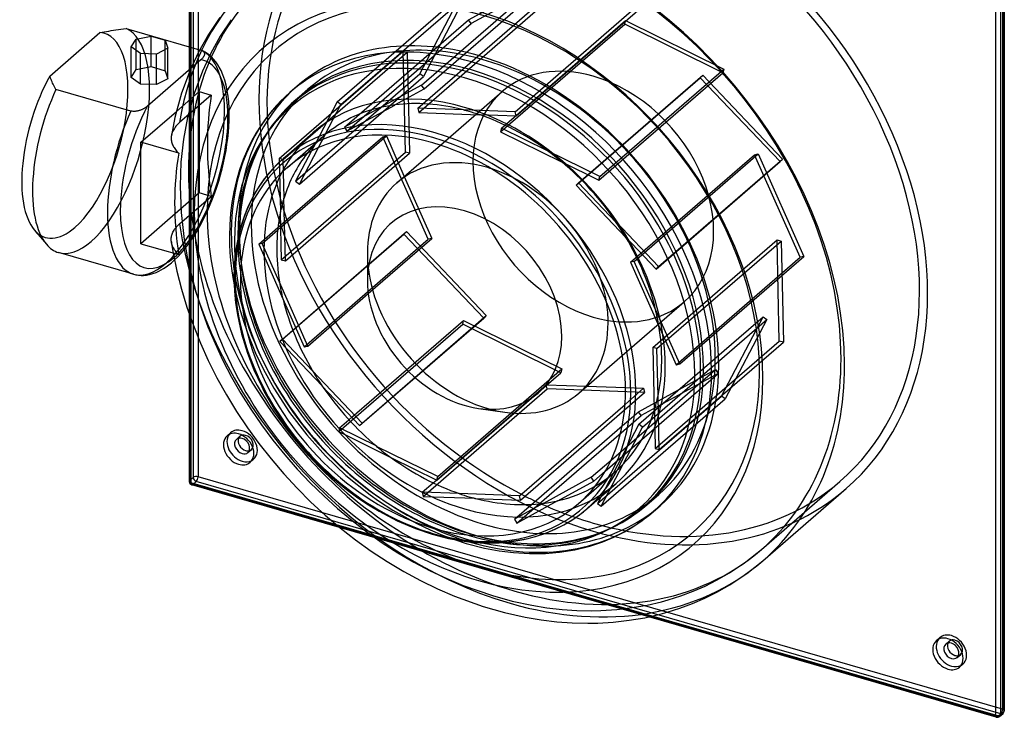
# Model space of a CAD drawing. Header units: millimetres. Extents: x -212 to 208, y -194 to 253.
# Tile 1 of 2: x -212 to 208, y -194 to 104. Entities that reach past the tile are written whole.
import ezdxf

# ---------------------------------------------------------------- set-up
doc = ezdxf.new("R2010")
doc.units = ezdxf.units.MM
doc.layers.add('HIDDEN', color=7, linetype='Continuous')
doc.layers.add('THICK', color=7, linetype='Continuous')

msp = doc.modelspace()

# ---------------------------------------------------------------- linework, layer by layer
at = {"layer": 'HIDDEN'}
for p, q in [((-136.16, 252.49), (-136.16, -91.32)), ((-139.71, 250.92), (-139.71, -92.89)), ((-138.21, 252.22), (-138.21, -91.6)), ((207.66, 153.24), (207.66, -190.57)), ((-40.65, 75.98), (12.35, 121.88)), ((-39.54, 74.33), (13.46, 120.23)), ((-20.56, 103.91), (12.35, 121.88)), ((13.46, 120.23), (-19.45, 102.26)), ((-76.65, 68.84), (-23.65, 114.74)), ((-41.38, 80.83), (-23.65, 114.74)), ((-75.08, 67.67), (-22.08, 113.57)), ((-42.23, 66.08), (10.82, 112.02)), ((-41.81, 64.28), (11.24, 110.22)), ((-22.08, 113.57), (-39.81, 79.66)), ((-0.61, 64.6), (52.39, 110.5)), ((-0.19, 62.8), (52.81, 108.7)), ((-121.93, 103.92), (-126.64, 96.9)), ((-73.61, 57.97), (-20.56, 103.91)), ((-72.5, 56.32), (-19.45, 102.26)), ((-19.45, 102.26), (-20.56, 103.91)), ((-6.86, 56.03), (46.19, 101.97)), ((-6.51, 57.63), (46.54, 103.57)), ((46.19, 101.97), (46.54, 103.57)), ((88.19, 81.25), (46.19, 101.97)), ((46.54, 103.57), (88.54, 82.85)), ((-156.15, 83.88), (-156.15, 96.87)), ((-126.64, 96.9), (-130.86, 89.4)), ((-162.62, 82.61), (-162.62, 95.6)), ((-150.14, 82.14), (-150.14, 95.13)), ((-139.91, 92.35), (-139.91, -21.83)), ((-139.16, 92.13), (-139.16, -23.95)), ((-135.46, 91.07), (-134.82, 90.88)), ((-134.82, 90.88), (-134.76, 90.86)), ((-134.76, 90.86), (-134.7, 90.84)), ((-134.7, 90.84), (-134.63, 90.82)), ((-134.63, 90.82), (-134.57, 90.8)), ((-134.57, 90.8), (-134.51, 90.77)), ((-134.51, 90.77), (-134.45, 90.75)), ((-134.45, 90.75), (-134.23, 90.64)), ((-134.07, 90.58), (-134.45, 90.75)), ((-130.86, 89.4), (-134.31, 81.97)), ((-134.23, 90.64), (-134.03, 90.52)), ((-133.15, 90.1), (-134.07, 90.58)), ((-134.03, 90.52), (-133.87, 90.39)), ((-133.87, 90.39), (-133.73, 90.26)), ((-133.73, 90.26), (-133.62, 90.11)), ((-133.59, 88.44), (-133.66, 88.29)), ((-133.62, 90.11), (-133.53, 89.96)), ((-133.53, 88.58), (-133.59, 88.44)), ((-133.53, 89.96), (-133.46, 89.81)), ((-133.47, 88.73), (-133.53, 88.58)), ((-133.43, 88.89), (-133.47, 88.73)), ((-133.46, 89.81), (-133.41, 89.66)), ((-133.39, 89.05), (-133.43, 88.89)), ((-133.41, 89.66), (-133.38, 89.51)), ((-133.38, 89.2), (-133.39, 89.05)), ((-133.38, 89.51), (-133.37, 89.36)), ((-133.37, 89.36), (-133.38, 89.2)), ((-132.24, 89.53), (-133.15, 90.1)), ((-131.65, 89.1), (-132.24, 89.53)), ((-131.06, 88.63), (-131.65, 89.1)), ((-130.42, 88.06), (-131.06, 88.63)), ((-101.48, 44.6), (-48.48, 90.5)), ((-99.75, 44.14), (-46.75, 90.03)), ((-47.52, 47.36), (-48.48, 90.5)), ((-48.48, 90.5), (-46.75, 90.03)), ((-46.75, 90.03), (-45.94, 53.62)), ((-135, 86.73), (-139.29, 83.01)), ((-134.86, 86.86), (-135, 86.73)), ((-134.71, 86.99), (-134.86, 86.86)), ((-134.57, 87.13), (-134.71, 86.99)), ((-134.43, 87.27), (-134.57, 87.13)), ((-134.3, 87.41), (-134.43, 87.27)), ((-134.17, 87.56), (-134.3, 87.41)), ((-134.05, 87.7), (-134.17, 87.56)), ((-133.94, 87.85), (-134.05, 87.7)), ((-133.84, 88), (-133.94, 87.85)), ((-133.75, 88.15), (-133.84, 88)), ((-133.66, 88.29), (-133.75, 88.15)), ((-129.49, 87.1), (-130.42, 88.06)), ((-128.59, 85.99), (-129.49, 87.1)), ((-127.63, 84.6), (-128.59, 85.99)), ((-126.7, 82.97), (-127.63, 84.6)), ((-164.66, 79.29), (-162.62, 82.61)), ((-162.62, 82.61), (-156.15, 83.88)), ((-156.15, 83.88), (-150.14, 82.14)), ((-150.14, 82.14), (-149.11, 78.71)), ((-134.31, 81.97), (-137.87, 72.36)), ((-126.33, 82.22), (-126.7, 82.97)), ((-125.52, 80.31), (-126.33, 82.22)), ((-124.77, 78.13), (-125.52, 80.31)), ((-94.43, 34.89), (-41.38, 80.83)), ((-39.81, 79.66), (-41.38, 80.83)), ((26.48, 34.28), (79.53, 80.22)), ((35.19, 35.35), (88.19, 81.25)), ((35.54, 36.95), (88.54, 82.85)), ((78.49, 79.14), (79.53, 80.22)), ((79.53, 80.22), (113.64, 44.4)), ((88.54, 82.85), (88.19, 81.25)), ((-124.18, 75.96), (-124.77, 78.13)), ((-123.68, 73.57), (-124.18, 75.96)), ((-69.68, 53.78), (-39.81, 79.66)), ((-40.65, 75.98), (-58.15, 66.43)), ((-39.54, 74.33), (-40.65, 75.98)), ((25.44, 33.2), (78.49, 79.14)), ((112.59, 43.33), (78.49, 79.14)), ((-145.41, 64.73), (-135.61, 73.21)), ((-130.49, 71.73), (-144.04, 60)), ((-137.87, 72.36), (-140.64, 62.17)), ((-135.61, 73.21), (-130.49, 71.73)), ((-135.61, 73.21), (-135.61, 29.91)), ((-123.32, 71.27), (-123.68, 73.57)), ((-94.26, 69.84), (-89.21, 74.21)), ((-52, 67.53), (-39.54, 74.33)), ((-32.6, 50.34), (-6.14, 73.26)), ((-123.06, 68.82), (-123.32, 71.27)), ((-122.88, 66.07), (-123.06, 68.82)), ((-96.3, 68), (-100.11, 64.11)), ((-94.26, 69.84), (-96.3, 68)), ((-76.65, 68.84), (-86.08, 50.81)), ((-81.79, 54.83), (-75.08, 67.67)), ((-75.08, 67.67), (-76.65, 68.84)), ((-72.5, 56.32), (-52.05, 67.48)), ((-52.05, 67.48), (-52, 67.53)), ((-122.82, 63.17), (-122.88, 66.07)), ((-122.86, 60.78), (-122.82, 63.17)), ((-100.11, 64.11), (-104.41, 58.85)), ((-58.2, 66.38), (-73.61, 57.97)), ((-58.15, 66.43), (-58.2, 66.38)), ((-22.76, 65.37), (-42.23, 66.08)), ((-42.23, 66.08), (-41.81, 64.28)), ((-41.81, 64.28), (-15.98, 63.33)), ((-22.71, 65.41), (-22.76, 65.37)), ((-0.61, 64.6), (-22.71, 65.41)), ((-15.98, 63.33), (-15.93, 63.37)), ((-15.93, 63.37), (-0.19, 62.8)), ((-0.19, 62.8), (-0.61, 64.6)), ((-144.88, 59.22), (-145.27, 58.81)), ((-144.47, 59.62), (-144.88, 59.22)), ((-144.04, 60), (-144.47, 59.62)), ((-140.64, 62.17), (-142.39, 52.83)), ((-122.98, 58.33), (-122.86, 60.78)), ((-147.45, 54.85), (-147.54, 54.41)), ((-147.34, 55.28), (-147.45, 54.85)), ((-147.19, 55.71), (-147.34, 55.28)), ((-147.01, 56.16), (-147.19, 55.71)), ((-146.8, 56.61), (-147.01, 56.16)), ((-146.56, 57.05), (-146.8, 56.61)), ((-146.28, 57.5), (-146.56, 57.05)), ((-145.97, 57.95), (-146.28, 57.5)), ((-145.63, 58.38), (-145.97, 57.95)), ((-145.27, 58.81), (-145.63, 58.38)), ((-123.44, 53.24), (-123.17, 55.81)), ((-123.17, 55.81), (-122.98, 58.33)), ((-105.36, 57.53), (-107.78, 53.85)), ((-104.41, 58.85), (-105.36, 57.53)), ((-84.71, 49.29), (-81.84, 54.79)), ((-81.84, 54.79), (-81.79, 54.83)), ((-73.61, 57.97), (-72.5, 56.32)), ((-6.51, 57.63), (-6.86, 56.03)), ((-6.86, 56.03), (19.24, 43.15)), ((13.16, 47.92), (-6.51, 57.63)), ((-142.39, 52.83), (-143.48, 43)), ((-124.19, 48.09), (-123.78, 50.68)), ((-123.78, 50.68), (-123.44, 53.24)), ((-107.78, 53.85), (-109.99, 49.95)), ((-100.9, 16.12), (-57.22, 53.94)), ((-100.88, 15.14), (-55.68, 54.28)), ((-97.94, 40.85), (-82.49, 54.23)), ((-86.13, 50.77), (-87.65, 47.86)), ((-86.08, 50.81), (-86.13, 50.77)), ((-57.22, 53.94), (-55.68, 54.28)), ((-37.76, 10.13), (-57.22, 53.94)), ((-55.68, 54.28), (-50.56, 42.77)), ((-124.68, 45.47), (-124.19, 48.09)), ((-110.86, 48.27), (-112.48, 44.78)), ((-109.99, 49.95), (-110.86, 48.27)), ((-100.57, 1.42), (-47.52, 47.36)), ((-45.79, 46.9), (-47.52, 47.36)), ((13.21, 47.96), (13.16, 47.92)), ((35.54, 36.95), (13.21, 47.96)), ((50.21, 0.65), (103.26, 46.6)), ((101.72, 46.26), (103.26, 46.6)), ((103.26, 46.6), (122.72, 2.78)), ((-143.48, 43), (-143.85, 32.81)), ((-125.87, 40.23), (-125.24, 42.85)), ((-125.24, 42.85), (-124.68, 45.47)), ((-112.48, 44.78), (-113.95, 41.13)), ((-99.75, 44.14), (-101.48, 44.6)), ((-101.48, 44.6), (-100.97, 21.66)), ((-99.39, 27.8), (-99.75, 44.14)), ((19.24, 43.15), (19.29, 43.2)), ((19.29, 43.2), (35.19, 35.35)), ((48.67, 0.31), (101.72, 46.26)), ((59.59, -2.57), (112.59, 43.33)), ((60.64, -1.5), (113.64, 44.4)), ((121.18, 2.44), (101.72, 46.26)), ((113.64, 44.4), (112.59, 43.33)), ((-126.56, 37.62), (-125.87, 40.23)), ((-128.13, 32.45), (-127.31, 35.02)), ((-127.31, 35.02), (-126.56, 37.62)), ((-48, 37.01), (-36.22, 10.47)), ((26.48, 34.28), (25.44, 33.2)), ((42.46, 17.5), (26.48, 34.28)), ((35.19, 35.35), (35.54, 36.95)), ((-135.61, 29.91), (-160.61, 8.26)), ((-143.85, 32.81), (-143.41, 21.56)), ((-130.49, 28.43), (-135.61, 29.91)), ((-129.95, 27.4), (-129.01, 29.91)), ((-129.01, 29.91), (-128.13, 32.45)), ((25.44, 33.2), (46.63, 10.94)), ((-144.04, 16.7), (-130.49, 28.43)), ((-130.94, 24.95), (-129.95, 27.4)), ((-143.41, 21.56), (-142.09, 10.03)), ((-133.09, 20.18), (-131.98, 22.55)), ((-131.98, 22.55), (-130.94, 24.95)), ((-100.97, 21.66), (-101.02, 21.62)), ((-135.41, 15.7), (-134.23, 17.9)), ((-134.23, 17.9), (-133.09, 20.18)), ((42.51, 17.54), (42.46, 17.5)), ((60.64, -1.5), (42.51, 17.54)), ((-147.22, 12.34), (-147.06, 12.75)), ((-147.06, 12.75), (-146.87, 13.16)), ((-146.87, 13.16), (-146.66, 13.58)), ((-146.66, 13.58), (-146.42, 13.99)), ((-146.42, 13.99), (-146.14, 14.4)), ((-146.14, 14.4), (-145.85, 14.81)), ((-145.85, 14.81), (-145.52, 15.21)), ((-145.52, 15.21), (-145.18, 15.6)), ((-145.18, 15.6), (-144.82, 15.98)), ((-144.82, 15.98), (-144.44, 16.35)), ((-144.44, 16.35), (-144.04, 16.7)), ((-137.69, 11.85), (-136.59, 13.64)), ((-136.59, 13.64), (-135.41, 15.7)), ((-110.22, 8.04), (-102.02, 15.15)), ((-108.68, 8.38), (-102.14, 14.05)), ((-94.45, -27.62), (-47.09, 13.4)), ((-48.14, 12.32), (-47.09, 13.4)), ((-47.09, 13.4), (-12.99, -22.42)), ((-147.62, 10.29), (-147.59, 10.71)), ((-147.62, 9.86), (-147.62, 10.29)), ((-147.6, 9.43), (-147.62, 9.86)), ((-147.55, 9), (-147.6, 9.43)), ((-147.59, 10.71), (-147.53, 11.13)), ((-147.47, 8.55), (-147.55, 9)), ((-147.55, 9), (-147.43, 8.21)), ((-147.53, 11.13), (-147.45, 11.54)), ((-147.35, 8.11), (-147.47, 8.55)), ((-147.45, 11.54), (-147.35, 11.93)), ((-147.35, 11.93), (-147.22, 12.34)), ((-142.09, 10.03), (-140.79, 2.65)), ((-140.97, 7.13), (-139.93, 8.53)), ((-139.93, 8.53), (-138.8, 10.15)), ((-138.8, 10.15), (-137.69, 11.85)), ((-101.14, -33.58), (-48.14, 12.32)), ((-90.81, -35.81), (-37.76, 10.13)), ((-63.4, -13.07), (-36.22, 10.47)), ((-14.03, -23.49), (-48.14, 12.32)), ((-36.22, 10.47), (-37.76, 10.13)), ((46.63, 10.94), (46.68, 10.99)), ((46.68, 10.99), (59.59, -2.57)), ((58.24, -36.12), (111.29, 9.83)), ((59.97, -36.58), (113.02, 9.36)), ((112.25, -33.31), (111.29, 9.83)), ((111.29, 9.83), (113.02, 9.36)), ((113.02, 9.36), (113.98, -33.77)), ((-147.43, 8.21), (-147.3, 7.42)), ((-147.22, 7.67), (-147.35, 8.11)), ((-147.3, 7.42), (-147.17, 6.63)), ((-147.05, 7.24), (-147.22, 7.67)), ((-147.17, 6.63), (-147.04, 5.84)), ((-146.86, 6.82), (-147.05, 7.24)), ((-147.04, 5.84), (-146.9, 5.05)), ((-146.9, 5.05), (-146.76, 4.26)), ((-146.65, 6.42), (-146.86, 6.82)), ((-146.42, 6.02), (-146.65, 6.42)), ((-146.15, 5.61), (-146.42, 6.02)), ((-145.85, 5.2), (-146.15, 5.61)), ((-145.52, 4.78), (-145.85, 5.2)), ((-145.16, 4.37), (-145.52, 4.78)), ((-144.77, 3.97), (-145.16, 4.37)), ((-144.78, 2.69), (-143.35, 4.23)), ((-143.35, 4.23), (-141.81, 6.06)), ((-141.81, 6.06), (-140.97, 7.13)), ((-108.68, 8.38), (-110.22, 8.04)), ((-110.22, 8.04), (-99.88, -15.25)), ((-101.31, -8.2), (-108.68, 8.38)), ((-146.2, 1.29), (-144.78, 2.69)), ((-144.36, 3.57), (-144.77, 3.97)), ((-140.79, 2.65), (-139.12, -4.79)), ((50.21, 0.65), (48.67, 0.31)), ((48.67, 0.31), (60.76, -26.91)), ((59.33, -19.87), (50.21, 0.65)), ((68.18, -43.46), (121.18, 2.44)), ((69.72, -43.12), (122.72, 2.78)), ((122.72, 2.78), (121.18, 2.44)), ((59.59, -2.57), (60.64, -1.5)), ((-139.12, -4.79), (-137.09, -12.25)), ((-137.09, -12.25), (-134.69, -19.73)), ((-120.73, -9.36), (-119.58, -14.77)), ((-119.58, -14.77), (-118.16, -20.22)), ((-99.88, -15.25), (-99.93, -15.29)), ((45.17, -39.46), (71.64, -16.54)), ((-134.69, -19.73), (-131.93, -27.2)), ((-118.16, -20.22), (-116.48, -25.71)), ((59.38, -19.82), (59.33, -19.87)), ((69.72, -43.12), (59.38, -19.82)), ((-70.46, -65.89), (-22.69, -24.52)), ((-43.49, -48.84), (-12.99, -22.42)), ((-43.4, -48.92), (-14.03, -23.49)), ((-23.04, -26.12), (-22.69, -24.52)), ((-22.69, -24.52), (19.31, -45.25)), ((-12.99, -22.42), (-14.03, -23.49)), ((52.26, -68.88), (105.31, -22.93)), ((53.83, -70.05), (106.88, -24.11)), ((87.58, -56.85), (105.31, -22.93)), ((106.88, -24.11), (89.15, -58.02)), ((105.31, -22.93), (106.88, -24.11)), ((-131.93, -27.2), (-128.9, -34.43)), ((-116.48, -25.71), (-114.47, -31.33)), ((-100.09, -32.5), (-95.66, -28.66)), ((-76.04, -72.02), (-23.04, -26.12)), ((18.96, -46.84), (-23.04, -26.12)), ((60.76, -26.91), (60.81, -26.87)), ((60.81, -26.87), (68.18, -43.46)), ((-114.47, -31.33), (-111.54, -38.45)), ((-100.09, -32.5), (-101.14, -33.58)), ((-101.14, -33.58), (-83.01, -52.62)), ((-87.18, -46.06), (-100.09, -32.5)), ((59.25, -79.21), (112.25, -33.31)), ((113.98, -33.77), (112.25, -33.31)), ((-128.9, -34.43), (-125.53, -41.61)), ((58.24, -36.12), (58.84, -62.92)), ((59.97, -36.58), (58.24, -36.12)), ((60.42, -56.78), (59.97, -36.58)), ((60.98, -79.67), (113.98, -33.77)), ((-125.53, -41.61), (-121.84, -48.71)), ((-111.54, -38.45), (-108.2, -45.42)), ((-108.2, -45.42), (-103.76, -53.47)), ((-2.39, -64.04), (19.31, -45.25)), ((19.31, -45.25), (18.96, -46.84)), ((40.38, -84.14), (84.95, -45.53)), ((52.04, -63.51), (84.95, -45.53)), ((68.18, -43.46), (69.72, -43.12)), ((84.95, -45.53), (86.06, -47.18)), ((-121.84, -48.71), (-117.83, -55.7)), ((-1.02, -64.14), (18.96, -46.84)), ((37.89, -88.9), (86.06, -47.18)), ((86.06, -47.18), (53.15, -65.16)), ((-103.76, -53.47), (-97.01, -63.9)), ((-83.01, -52.62), (-83.06, -52.66)), ((-39.89, -99.67), (13.11, -53.77)), ((-34.31, -92.68), (12.69, -51.97)), ((13.11, -53.77), (12.69, -51.97)), ((12.69, -51.97), (29.99, -52.61)), ((54.68, -55.3), (13.11, -53.77)), ((46.32, -60.37), (54.26, -53.5)), ((46.51, -53.21), (54.26, -53.5)), ((54.26, -53.5), (54.68, -55.3)), ((-117.83, -55.7), (-113.57, -62.49)), ((34.58, -102.75), (87.58, -56.85)), ((36.15, -103.92), (89.15, -58.02)), ((46.12, -62.71), (54.68, -55.3)), ((60.47, -56.74), (60.42, -56.78)), ((60.98, -79.67), (60.47, -56.74)), ((89.15, -58.02), (87.58, -56.85)), ((-113.57, -62.49), (-109.02, -69.13)), ((58.84, -62.92), (58.89, -62.88)), ((58.89, -62.88), (59.25, -79.21)), ((-97.01, -63.9), (-89.68, -73.45)), ((-75.69, -70.42), (-71.66, -66.93)), ((0.15, -111.06), (53.15, -65.16)), ((45.1, -69.52), (52.04, -63.51)), ((53.15, -65.16), (52.04, -63.51)), ((-109.02, -69.13), (-104.2, -75.6)), ((-75.69, -70.42), (-76.04, -72.02)), ((-59.79, -78.27), (-75.69, -70.42)), ((52.26, -68.88), (41.24, -89.95)), ((45.53, -85.93), (53.83, -70.05)), ((53.83, -70.05), (52.26, -68.88)), ((-123.71, -73.77), (-122.21, -72.47)), ((-119.76, -75.31), (-118.26, -74.01)), ((-104.2, -75.6), (-99.11, -81.9)), ((-89.68, -73.45), (-81.64, -82.4)), ((-76.04, -72.02), (-53.71, -83.04)), ((-114.85, -80.98), (-113.35, -79.68)), ((59.25, -79.21), (60.98, -79.67)), ((-113.89, -85.11), (-112.39, -83.81)), ((-99.11, -81.9), (-93.79, -87.98)), ((-81.64, -82.4), (-72.94, -90.69)), ((-53.71, -83.04), (-53.76, -83.08)), ((-93.79, -87.98), (-88.23, -93.85)), ((36.15, -103.92), (45.58, -85.89)), ((45.58, -85.89), (45.53, -85.93)), ((-139.71, -92.89), (-138.21, -91.6)), ((207.66, -190.57), (-136.16, -91.32)), ((-72.94, -90.69), (-62.62, -98.97)), ((26.44, -102.77), (41.89, -89.39)), ((41.29, -89.91), (34.58, -102.75)), ((41.24, -89.95), (41.29, -89.91)), ((-138.41, -94.57), (-136.91, -93.27)), ((205.41, -193.82), (-138.41, -94.57)), ((206.91, -192.52), (-136.91, -93.27)), ((-88.23, -93.85), (-82.46, -99.48)), ((-40.31, -97.87), (-35.71, -93.88)), ((104.6, -122.4), (138.15, -93.34)), ((-82.46, -99.48), (-76.5, -104.85)), ((-62.62, -98.97), (-59.02, -101.58)), ((-24.57, -98.45), (-40.31, -97.87)), ((-40.31, -97.87), (-39.89, -99.67)), ((-39.89, -99.67), (-17.79, -100.48)), ((-17.79, -100.48), (-17.84, -100.53)), ((55.66, -103.27), (60.71, -98.89)), ((-76.5, -104.85), (-70.29, -110.01)), ((-59.02, -101.58), (-52.93, -105.53)), ((11.5, -102.6), (-0.96, -109.41)), ((-0.96, -109.41), (6.36, -103.07)), ((0.15, -111.06), (17.65, -101.5)), ((17.65, -101.5), (17.6, -101.54)), ((34.58, -102.75), (36.15, -103.92)), ((52.48, -105.85), (55.66, -103.27)), ((-52.93, -105.53), (-42.7, -111.29)), ((45.05, -110.79), (48.09, -108.94)), ((48.09, -108.94), (49.14, -108.25)), ((49.14, -108.25), (52.48, -105.85)), ((57.87, -150.8), (-76.93, -111.88)), ((56.52, -151.1), (-75.63, -112.95)), ((-70.29, -110.01), (-63.92, -114.89)), ((-42.7, -111.29), (-37, -114.02)), ((-0.96, -109.41), (0.15, -111.06)), ((37.2, -114.66), (41.89, -112.5)), ((41.89, -112.5), (45.05, -110.79)), ((-63.92, -114.89), (-57.41, -119.46)), ((-37, -114.02), (-31.75, -116.23)), ((-31.75, -116.23), (-26.51, -118.15)), ((25.27, -118.47), (29.58, -117.35)), ((29.58, -117.35), (33.73, -116)), ((33.73, -116), (37.2, -114.66)), ((-57.41, -119.46), (-50.78, -123.72)), ((24.44, -118.66), (25.27, -118.47)), ((-50.78, -123.72), (-43.89, -127.75)), ((97.99, -127.66), (104.59, -122.4)), ((-43.89, -127.75), (-36.92, -131.43)), ((90.94, -132.38), (97.99, -127.66)), ((-36.92, -131.43), (-29.89, -134.76)), ((85.43, -135.52), (90.94, -132.38)), ((-29.89, -134.76), (-22.82, -137.73)), ((-22.82, -137.73), (-10.37, -142.06)), ((75.41, -140.19), (80.51, -137.98)), ((80.51, -137.98), (85.43, -135.52)), ((-10.37, -142.06), (-1.92, -144.37)), ((64.71, -143.88), (70.15, -142.16)), ((70.15, -142.16), (75.41, -140.19)), ((-1.92, -144.37), (6.46, -146.16)), ((6.46, -146.16), (12.97, -147.21)), ((12.97, -147.21), (19.39, -147.93)), ((42.78, -147.97), (49.35, -147.19)), ((49.35, -147.19), (55.73, -146.08)), ((55.73, -146.08), (61.94, -144.65)), ((61.94, -144.65), (64.71, -143.88)), ((19.39, -147.93), (25.73, -148.36)), ((25.73, -148.36), (31.95, -148.48)), ((31.95, -148.48), (36.04, -148.39)), ((36.04, -148.39), (42.78, -147.97)), ((179.39, -161.27), (180.89, -159.97)), ((183.35, -162.81), (184.85, -161.51)), ((188.26, -168.48), (189.76, -167.18)), ((189.21, -172.61), (190.71, -171.31)), ((205.41, -193.82), (206.91, -192.52))]:
    msp.add_line(p, q, dxfattribs=at)
for centre, major_axis, ratio, start_param, end_param in [((32.75, 28.36), (105.4, -121.7), 0.75, 0, 2.284521), ((32.75, 28.36), (108.02, -124.73), 0.75, -3.141592, -0.857072), ((32.75, 28.36), (105.4, -121.7), 0.75, -3.141592, -1.067882), ((-0.8, -0.69), (-105.4, 121.7), 0.75, -2.427868, -0.857072), ((-2.8, -2.42), (-108.02, 124.73), 0.75, 0.000038, 0.561623), ((-14.25, -12.34), (-89.24, 103.05), 0.75, -2.427868, 0.713724), ((-0.8, -0.69), (-105.4, 121.7), 0.75, 0.000038, 0.713724), ((-188.79, 54.5), (12.59, 43.6), 0.433013, -2.55359, 0.096071), ((-181.87, 52.5), (-13.87, -48.04), 0.433013, 0.588003, 3.086094), ((-20.25, -17.54), (-74.76, 86.32), 0.75, -2.427868, 0.38824), ((-14.25, -12.34), (74.96, -86.55), 0.75, 2.284521, 3.141593), ((-149.82, 43.25), (-13.87, -48.04), 0.433013, 2.158799, 3.086094), ((-19.3, -16.71), (-74.96, 86.55), 0.75, -0.857072, 0.713724), ((-146.36, 42.25), (-12.76, -44.2), 0.433013, 2.158799, 3.21312), ((-14.25, -12.34), (74.96, -86.55), 0.75, 0, 2.284521), ((-19.3, -16.71), (-74.96, 86.55), 0.75, -2.427868, -0.857072), ((32.75, 28.36), (38.89, -44.9), 0.75, 2.284521, 3.141578), ((32.75, 28.36), (38.89, -44.9), 0.75, -0.000014, 2.284521), ((10.75, 9.31), (108.02, -124.73), 0.75, -2.579969, -2.275767), ((-16.25, -14.07), (77.58, -89.58), 0.75, -3.141592, -0.857072), ((-19.3, -16.71), (-77.58, 89.58), 0.75, 0.000079, 0.713724), ((-14.25, -12.34), (74.96, -86.55), 0.75, -3.141592, -0.857072), ((32.75, 28.36), (38.89, -44.9), 0.75, 3.141578, 5.426113), ((-20.3, -17.58), (62.19, -71.81), 0.75, 2.680755, 2.763239), ((-20.25, -17.54), (62.19, -71.81), 0.75, 2.31444, 2.680755), ((-149.82, 43.25), (-13.87, -48.04), 0.433013, 0.588003, 2.158799), ((-20.25, -17.54), (62.19, -71.81), 0.75, 2.763239, 3.129554), ((-20.3, -17.58), (62.19, -71.81), 0.75, 2.284521, 2.31444), ((-20.3, -17.58), (62.19, -71.81), 0.75, 2.231956, 2.284521), ((-20.25, -17.54), (62.19, -71.81), 0.75, 1.865641, 2.231956), ((-146.36, 42.25), (-12.76, -44.2), 0.433013, 0.585784, 2.158799), ((-22.25, -19.27), (64.81, -74.84), 0.75, -3.141592, -0.857072), ((-20.3, -17.58), (62.19, -71.81), 0.75, 3.129554, 3.141601), ((-20.25, -17.54), (62.19, -71.81), 0.75, -3.071147, -2.9972), ((-20.3, -17.58), (62.19, -71.81), 0.75, -3.141584, -3.071147), ((-20.3, -17.58), (62.19, -71.81), 0.75, 1.783157, 1.865641), ((-34.8, -30.14), (-64.81, 74.84), 0.75, 0.000091, 0.713724), ((-20.25, -17.54), (62.19, -71.81), 0.75, 1.416842, 1.783157), ((-0.8, -0.69), (-105.4, 121.7), 0.75, 0.713724, 2.284521), ((-20.25, -17.54), (-74.76, 86.32), 0.75, 0.38824, 0.713724), ((-12.35, -10.7), (38.89, -44.9), 0.75, 0.884475, 2.257118), ((-14.25, -12.34), (-89.24, 103.05), 0.75, 0.713724, 2.284521), ((-20.25, -17.54), (62.19, -71.81), 0.75, -2.622348, -2.619433), ((-20.3, -17.58), (62.19, -71.81), 0.75, 1.334358, 1.416842), ((-188.79, 54.5), (12.59, 43.6), 0.433013, 2.860556, 3.729595), ((-2.8, -2.42), (-108.02, 124.73), 0.75, 0.865825, 2.284521), ((-19.3, -16.71), (-77.58, 89.58), 0.75, 0.713724, 2.284521), ((-181.87, 52.5), (-13.87, -48.04), 0.433013, 0.000001, 0.588003), ((-20.25, -17.54), (-74.76, 86.32), 0.75, 0.713724, 2.284521), ((-19.3, -16.71), (-74.96, 86.55), 0.75, 0.713724, 2.284521), ((-20.25, -17.54), (62.19, -71.81), 0.75, 0.968043, 1.334358), ((-22.25, -19.27), (-74.36, 85.87), 0.75, 0.781736, 2.284521), ((-12.35, -10.7), (38.89, -44.9), 0.75, -2.427868, -0.857072), ((-149.82, 43.25), (-13.87, -48.04), 0.433013, 0.000107, 0.588003), ((-34.8, -30.14), (-64.81, 74.84), 0.75, 0.713724, 2.284521), ((-20.25, -17.54), (62.19, -71.81), 0.75, -2.173549, -2.169516), ((32.75, 28.36), (38.89, -44.9), 0.75, -0.857072, -0.000014), ((-20.3, -17.58), (62.19, -71.81), 0.75, 0.885559, 0.968043), ((-20.25, -17.54), (62.19, -71.81), 0.75, 0.519244, 0.885559), ((-0.8, -0.69), (-105.4, 121.7), 0.75, -3.141592, -2.427868), ((-20.25, -17.54), (-74.76, 86.32), 0.75, 2.753366, 3.855317), ((-19.3, -16.71), (-74.96, 86.55), 0.75, -3.141592, -2.427868), ((-14.25, -12.34), (-89.24, 103.05), 0.75, 2.284521, 3.855317), ((-20.25, -17.54), (62.19, -71.81), 0.75, -1.72475, -1.720403), ((-20.3, -17.58), (62.19, -71.81), 0.75, 0.43676, 0.519244), ((-12.35, -10.7), (38.89, -44.9), 0.75, -0.857072, -0.713747), ((-20.25, -17.54), (62.19, -71.81), 0.75, 0.070445, 0.43676), ((-117.3, -78.14), (4.91, -5.67), 0.75, 2.284521, 3.141672), ((-117.3, -78.14), (4.91, -5.67), 0.75, -3.141514, -2.964282), ((-115.8, -76.84), (-2.45, 2.83), 0.75, 0.000079, 0.360526), ((-115.8, -76.84), (-2.45, 2.83), 0.75, -0.857072, 0.000079), ((-117.3, -78.14), (4.91, -5.67), 0.75, 0.000079, 2.284521), ((-115.8, -76.84), (-2.45, 2.83), 0.75, -3.141514, -0.857072), ((-115.8, -76.84), (-2.45, 2.83), 0.75, 2.781066, 3.141672), ((-117.3, -78.14), (4.91, -5.67), 0.75, -0.177311, 0.000079), ((-20.25, -17.54), (62.19, -71.81), 0.75, -1.275951, -1.272158), ((-20.3, -17.58), (62.19, -71.81), 0.75, 0.000008, 0.070445), ((-136.91, -91.97), (1.5, 0), 0.5, 1.047198, 2.617994), ((-136.91, -91.97), (-0.98, 1.13), 0.75, 0.713724, 2.284521), ((-136.91, -91.97), (-0.42, -1.44), 0.433013, 0.588003, 2.158799), ((-20.25, -17.54), (62.19, -71.81), 0.75, -0.144393, -0.012039), ((-20.3, -17.58), (62.19, -71.81), 0.75, -0.012039, 0.000008), ((-138.41, -93.27), (1.5, 0), 0.5, 2.617994, 3.141499), ((-138.41, -93.27), (-0.98, 1.13), 0.75, 0.713724, 2.284521), ((-138.41, -93.27), (-0.42, -1.44), 0.433013, 0.000007, 0.588003), ((-22.25, -19.27), (64.81, -74.84), 0.75, -0.857072, 0), ((32.75, 28.36), (105.4, -121.7), 0.75, -0.857072, 0), ((32.75, 28.36), (108.02, -124.73), 0.75, -0.857072, 0), ((-20.25, -17.54), (62.19, -71.81), 0.75, -0.827153, -0.824667), ((-14.25, -12.34), (74.96, -86.55), 0.75, -0.857072, 0), ((-34.8, -30.14), (-64.81, 74.84), 0.75, 2.284521, 3.141593), ((-19.3, -16.71), (-74.96, 86.55), 0.75, 2.284521, 3.141552), ((-16.25, -14.07), (77.58, -89.58), 0.75, -0.857072, 0), ((32.75, 28.36), (105.4, -121.7), 0.75, -1.035847, -0.857072), ((-20.25, -17.54), (62.19, -71.81), 0.75, -0.378354, -0.377659), ((-19.3, -16.71), (-77.58, 89.58), 0.75, 2.284521, 3.141593), ((-22.25, -19.27), (-74.36, 85.87), 0.75, 2.284521, 2.359857), ((-20.25, -17.54), (-74.76, 86.32), 0.75, 2.284521, 2.753366), ((-0.8, -0.69), (-105.4, 121.7), 0.75, 2.284521, 3.141524), ((-2.8, -2.42), (-108.02, 124.73), 0.75, 2.284521, 3.141524), ((185.8, -165.64), (4.91, -5.67), 0.75, 2.284521, 3.141672), ((185.8, -165.64), (4.91, -5.67), 0.75, 0.000079, 2.284521), ((185.8, -165.64), (4.91, -5.67), 0.75, -3.141514, -2.964282), ((187.3, -164.34), (-2.45, 2.83), 0.75, 0.000079, 0.360526), ((187.3, -164.34), (-2.45, 2.83), 0.75, -0.857072, 0.000079), ((187.3, -164.34), (-2.45, 2.83), 0.75, -3.141514, -0.857072), ((187.3, -164.34), (-2.45, 2.83), 0.75, 2.781066, 3.141672), ((185.8, -165.64), (4.91, -5.67), 0.75, -0.177311, 0.000079), ((206.91, -191.22), (-0.42, -1.44), 0.433013, 0.588003, 2.158799), ((206.91, -191.22), (-0.98, 1.13), 0.75, 2.284521, 3.141672), ((206.91, -191.22), (1.5, 0), 0.5, -0.000094, 1.047198), ((205.41, -192.52), (-0.42, -1.44), 0.433013, 0.000007, 0.588003), ((205.41, -192.52), (-0.98, 1.13), 0.75, 2.284521, 3.141672)]:
    msp.add_ellipse(centre, major_axis=major_axis, ratio=ratio, start_param=start_param, end_param=end_param, dxfattribs=at)
at = {"layer": 'THICK'}
for p, q in [((-139.91, 250.54), (-139.91, 92.35)), ((-139.16, 249.89), (-139.16, 92.13)), ((208.21, 152.22), (208.21, -191.6)), ((208.41, 152.59), (208.41, -191.22)), ((204.66, 150.64), (204.66, -193.17)), ((206.71, 150.92), (206.71, -192.89)), ((-126.9, 104.83), (-131.72, 97.65)), ((-199.51, 79.86), (-178.08, 98.42)), ((-178.08, 98.42), (-177.17, 98.59)), ((-177.17, 98.59), (-176.24, 98.76)), ((-176.24, 98.76), (-175.29, 98.92)), ((-175.29, 98.92), (-174.31, 99.08)), ((-174.31, 99.08), (-173.32, 99.24)), ((-173.32, 99.24), (-172.3, 99.39)), ((-172.3, 99.39), (-171.26, 99.55)), ((-171.26, 99.55), (-170.2, 99.7)), ((-170.2, 99.7), (-169.11, 99.84)), ((-169.11, 99.84), (-168, 99.99)), ((-168, 99.99), (-166.87, 100.13)), ((-166.87, 100.13), (-135.46, 91.07)), ((-162.62, 95.6), (-156.15, 96.87)), ((-156.15, 96.87), (-150.14, 95.13)), ((-131.72, 97.65), (-136.02, 89.99)), ((-164.66, 92.29), (-162.62, 95.6)), ((-150.14, 95.13), (-149.11, 91.7)), ((-164.66, 79.29), (-164.66, 92.29)), ((-160.75, 89.42), (-164.66, 92.29)), ((-160.75, 76.43), (-160.75, 89.42)), ((-153.83, 89.16), (-160.75, 89.42)), ((-149.11, 91.7), (-153.83, 89.16)), ((-153.83, 76.17), (-153.83, 89.16)), ((-149.11, 78.71), (-149.11, 91.7)), ((-136.02, 89.99), (-139.56, 82.39)), ((-139.29, 83.01), (-157.72, 67.05)), ((-139.56, 82.39), (-143.19, 72.56)), ((-199.35, 79.38), (-199.51, 79.86)), ((-199.17, 78.9), (-199.35, 79.38)), ((-198.98, 78.4), (-199.17, 78.9)), ((-198.77, 77.9), (-198.98, 78.4)), ((-198.54, 77.39), (-198.77, 77.9)), ((-198.3, 76.87), (-198.54, 77.39)), ((-198.05, 76.35), (-198.3, 76.87)), ((-197.78, 75.81), (-198.05, 76.35)), ((-197.49, 75.27), (-197.78, 75.81)), ((-160.75, 76.43), (-164.66, 79.29)), ((-153.83, 76.17), (-160.75, 76.43)), ((-149.11, 78.71), (-153.83, 76.17)), ((-197.19, 74.71), (-197.49, 75.27)), ((-196.87, 74.15), (-197.19, 74.71)), ((-164.82, 64.9), (-196.87, 74.15)), ((-143.19, 72.56), (-146.03, 62.13)), ((-96.88, 72.86), (-101.06, 68.92)), ((-93.83, 75.5), (-96.88, 72.86)), ((-101.06, 68.92), (-104.93, 64.63)), ((-164.55, 64.83), (-164.82, 64.9)), ((-164.25, 64.78), (-164.55, 64.83)), ((-163.94, 64.75), (-164.25, 64.78)), ((-163.63, 64.73), (-163.94, 64.75)), ((-163.33, 64.74), (-163.63, 64.73)), ((-163.01, 64.75), (-163.33, 64.74)), ((-162.7, 64.78), (-163.01, 64.75)), ((-162.39, 64.83), (-162.7, 64.78)), ((-162.1, 64.88), (-162.39, 64.83)), ((-161.82, 64.94), (-162.1, 64.88)), ((-161.55, 65.01), (-161.82, 64.94)), ((-161.27, 65.09), (-161.55, 65.01)), ((-161, 65.17), (-161.27, 65.09)), ((-160.74, 65.27), (-161, 65.17)), ((-160.49, 65.37), (-160.74, 65.27)), ((-160.61, 51.56), (-145.41, 64.73)), ((-160.24, 65.47), (-160.49, 65.37)), ((-160.01, 65.57), (-160.24, 65.47)), ((-159.8, 65.67), (-160.01, 65.57)), ((-159.59, 65.78), (-159.8, 65.67)), ((-159.37, 65.9), (-159.59, 65.78)), ((-159.16, 66.02), (-159.37, 65.9)), ((-158.96, 66.14), (-159.16, 66.02)), ((-158.76, 66.27), (-158.96, 66.14)), ((-158.57, 66.4), (-158.76, 66.27)), ((-158.38, 66.53), (-158.57, 66.4)), ((-158.2, 66.66), (-158.38, 66.53)), ((-158.03, 66.79), (-158.2, 66.66)), ((-157.87, 66.93), (-158.03, 66.79)), ((-157.72, 67.05), (-157.87, 66.93)), ((-104.93, 64.63), (-106.91, 62.12)), ((-146.03, 62.13), (-147.54, 54.4)), ((-109.18, 58.94), (-111.29, 55.6)), ((-106.91, 62.12), (-109.18, 58.94)), ((-111.29, 55.6), (-113.26, 52.09)), ((-99.62, 44.69), (-87.06, 55.57)), ((-144.36, 46.87), (-160.61, 51.56)), ((-160.61, 8.26), (-160.61, 51.56)), ((-147.59, 53.97), (-147.62, 53.54)), ((-147.62, 53.54), (-147.62, 53.1)), ((-147.62, 53.1), (-147.59, 52.66)), ((-147.54, 54.4), (-147.59, 53.97)), ((-147.59, 52.66), (-147.54, 52.22)), ((-147.54, 52.22), (-147.45, 51.78)), ((-147.45, 51.78), (-147.33, 51.34)), ((-147.33, 51.34), (-147.19, 50.91)), ((-147.19, 50.91), (-147.03, 50.49)), ((-113.26, 52.09), (-115.06, 48.42)), ((-92.86, 33.72), (-69.68, 53.78)), ((-45.94, 53.62), (-45.79, 46.9)), ((-147.03, 50.49), (-146.84, 50.08)), ((-146.84, 50.08), (-146.63, 49.68)), ((-146.63, 49.68), (-146.39, 49.28)), ((-146.39, 49.28), (-146.13, 48.88)), ((-146.13, 48.88), (-145.83, 48.47)), ((-145.83, 48.47), (-145.51, 48.07)), ((-145.51, 48.07), (-145.15, 47.66)), ((-145.15, 47.66), (-144.77, 47.26)), ((-144.77, 47.26), (-144.36, 46.87)), ((-115.06, 48.42), (-116.85, 44.2)), ((-98.84, 0.96), (-45.79, 46.9)), ((-87.65, 47.86), (-94.43, 34.89)), ((-92.86, 33.72), (-84.71, 49.29)), ((-51.24, 34.21), (-32.6, 50.34)), ((-116.85, 44.2), (-118.42, 39.79)), ((-101.83, 42.67), (-103.93, 40.54)), ((-99.62, 44.69), (-101.83, 42.67)), ((-50.56, 42.77), (-48, 37.01)), ((-118.42, 39.79), (-119.77, 35.17)), ((-105.94, 38.27), (-107.83, 35.89)), ((-103.93, 40.54), (-105.94, 38.27)), ((-119.77, 35.17), (-120.88, 30.35)), ((-107.83, 35.89), (-109.69, 33.28)), ((-94.43, 34.89), (-92.86, 33.72)), ((-120.88, 30.35), (-121.68, 25.84)), ((-111.43, 30.53), (-113.04, 27.64)), ((-109.69, 33.28), (-111.43, 30.53)), ((-121.68, 25.84), (-122.25, 21.17)), ((-113.04, 27.64), (-114.52, 24.62)), ((-99.44, 27.76), (-99.39, 27.8)), ((-98.84, 0.96), (-99.44, 27.76)), ((-122.25, 21.17), (-122.61, 16.36)), ((-114.97, 23.62), (-116.3, 20.32)), ((-114.52, 24.62), (-114.97, 23.62)), ((-101.02, 21.62), (-100.57, 1.42)), ((-117.48, 16.87), (-118.49, 13.27)), ((-116.3, 20.32), (-117.48, 16.87)), ((-206.12, 14.12), (-200.96, 8.01)), ((-122.61, 16.36), (-122.73, 11.41)), ((-118.49, 13.27), (-119.34, 9.52)), ((-102.14, 14.05), (-100.88, 15.14)), ((-102.02, 15.15), (-100.9, 16.12)), ((-122.73, 11.41), (-122.67, 7.91)), ((-119.34, 9.52), (-119.97, 5.86)), ((-163.69, -4.79), (-195.73, 4.46)), ((-160.61, 8.26), (-144.36, 3.57)), ((-146.76, 4.26), (-145.17, -3.48)), ((-122.67, 7.91), (-122.5, 4.44)), ((-122.5, 4.44), (-122.22, 1.02)), ((-119.97, 5.86), (-120.43, 2.06)), ((-148.69, -0.83), (-147.54, 0.1)), ((-147.54, 0.1), (-146.2, 1.29)), ((-122.22, 1.02), (-121.83, -2.4)), ((-120.43, 2.06), (-120.71, -1.85)), ((-100.57, 1.42), (-98.84, 0.96)), ((-63.79, 4.15), (-63.79, -7.28)), ((-155.53, -4.55), (-154.04, -3.99)), ((-154.04, -3.99), (-152.84, -3.45)), ((-152.84, -3.45), (-151.9, -2.95)), ((-151.9, -2.95), (-150.89, -2.35)), ((-150.89, -2.35), (-149.81, -1.64)), ((-149.81, -1.64), (-148.69, -0.83)), ((-145.17, -3.48), (-143.22, -11.19)), ((-121.83, -2.4), (-121.29, -6.12)), ((-120.71, -1.85), (-120.8, -5.89)), ((-163.69, -4.79), (-162.67, -5.04)), ((-162.67, -5.04), (-161.62, -5.2)), ((-161.62, -5.2), (-160.52, -5.28)), ((-160.52, -5.28), (-159.39, -5.27)), ((-159.39, -5.27), (-158.18, -5.15)), ((-158.18, -5.15), (-156.92, -4.92)), ((-156.92, -4.92), (-155.53, -4.55)), ((-121.29, -6.12), (-120.73, -9.36)), ((-120.8, -5.89), (-120.59, -12)), ((-101.36, -8.25), (-101.31, -8.2)), ((-89.27, -35.47), (-101.36, -8.25)), ((-143.22, -11.19), (-140.88, -18.93)), ((-120.59, -12), (-120.11, -16.99)), ((-99.93, -15.29), (-90.81, -35.81)), ((-89.27, -35.47), (-63.4, -13.07)), ((-140.88, -18.93), (-138.15, -26.68)), ((-120.11, -16.99), (-119.34, -22.09)), ((-139.91, -21.83), (-139.91, -93.27)), ((-139.16, -23.95), (-139.16, -93.92)), ((-119.34, -22.09), (-117.55, -30.24)), ((-138.15, -26.68), (-135.12, -34.24)), ((-95.66, -28.66), (-94.45, -27.62)), ((-117.55, -30.24), (-115.02, -38.53)), ((-135.12, -34.24), (-131.76, -41.69)), ((-90.81, -35.81), (-89.27, -35.47)), ((-131.76, -41.69), (-128.05, -49.06)), ((-115.02, -38.53), (-112.25, -45.69)), ((26.54, -55.6), (45.17, -39.46)), ((-112.25, -45.69), (-108.95, -52.81)), ((-87.23, -46.11), (-87.18, -46.06)), ((-66.04, -68.36), (-87.23, -46.11)), ((-128.05, -49.06), (-124, -56.35)), ((-67.08, -69.44), (-43.4, -48.92)), ((-66.04, -68.36), (-43.49, -48.84)), ((-108.95, -52.81), (-107.99, -54.67)), ((-107.99, -54.67), (-103.55, -62.44)), ((-83.06, -52.66), (-67.08, -69.44)), ((29.99, -52.61), (46.51, -53.21)), ((-124, -56.35), (-119.68, -63.43)), ((-103.55, -62.44), (-98.5, -69.98)), ((-16.32, -62.1), (-5, -63.73)), ((1.21, -99.44), (46.32, -60.37)), ((1.63, -101.24), (46.12, -62.71)), ((-119.68, -63.43), (-115.06, -70.35)), ((-71.66, -66.93), (-70.46, -65.89)), ((-34.09, -92.79), (-1.02, -64.14)), ((-33.74, -91.19), (-2.39, -64.04)), ((-115.06, -70.35), (-110.16, -77.11)), ((-98.5, -69.98), (-92.93, -77.16)), ((-67.08, -69.44), (-66.04, -68.36)), ((6.36, -103.07), (45.1, -69.52)), ((-110.16, -77.11), (-104.97, -83.68)), ((-92.93, -77.16), (-86.87, -83.94)), ((-59.84, -78.31), (-59.79, -78.27)), ((-33.74, -91.19), (-59.84, -78.31)), ((-104.97, -83.68), (-99.53, -90.05)), ((-86.87, -83.94), (-80.35, -90.29)), ((-53.76, -83.08), (-34.09, -92.79)), ((31.9, -91.48), (40.38, -84.14)), ((-99.53, -90.05), (-93.84, -96.18)), ((-80.35, -90.29), (-73.48, -96.1)), ((-34.09, -92.79), (-33.74, -91.19)), ((31.9, -91.48), (11.45, -102.64)), ((33.01, -93.13), (31.9, -91.48)), ((33.01, -93.13), (37.89, -88.9)), ((-76.93, -111.88), (-139.16, -93.92)), ((-75.63, -112.95), (-138.82, -94.71)), ((-93.84, -96.18), (-87.92, -102.08)), ((-73.48, -96.1), (-67.84, -100.28)), ((-35.71, -93.88), (-34.31, -92.68)), ((17.6, -101.54), (33.01, -93.13)), ((30.01, -104.97), (42.56, -94.11)), ((105.22, -127.15), (140.77, -96.37)), ((-67.84, -100.28), (-63.34, -103.28)), ((-24.62, -98.49), (-24.57, -98.45)), ((1.21, -99.44), (-24.62, -98.49)), ((-17.84, -100.53), (1.63, -101.24)), ((1.63, -101.24), (1.21, -99.44)), ((-87.92, -102.08), (-81.8, -107.71)), ((-63.34, -103.28), (-58.78, -106.03)), ((11.45, -102.64), (11.5, -102.6)), ((28.54, -106.21), (30.02, -104.97)), ((58.28, -106.29), (61.33, -103.65)), ((-81.8, -107.71), (-75.44, -113.11)), ((-58.78, -106.03), (-51.04, -110.09)), ((20.12, -111.85), (24.48, -109.2)), ((24.48, -109.2), (28.54, -106.21)), ((53.04, -110.4), (58.28, -106.29)), ((-75.44, -113.11), (-68.88, -118.23)), ((-51.04, -110.09), (-43.26, -113.42)), ((-43.26, -113.42), (-36.12, -115.84)), ((12.45, -115.38), (16.67, -113.6)), ((16.67, -113.6), (20.12, -111.85)), ((46.12, -114.74), (49.66, -112.66)), ((49.66, -112.66), (53.04, -110.4)), ((-36.12, -115.84), (-29.09, -117.64)), ((-29.09, -117.64), (-27.43, -117.98)), ((3.05, -118.1), (8, -116.86)), ((8, -116.86), (12.45, -115.38)), ((36.77, -119.03), (41.56, -117.03)), ((41.56, -117.03), (46.12, -114.74)), ((-68.88, -118.23), (-62.17, -123.04)), ((-27.43, -117.98), (-23.41, -118.68)), ((-26.51, -118.15), (-21.51, -119.75)), ((-23.41, -118.68), (-19.46, -119.17)), ((-21.51, -119.75), (-13.76, -121.73)), ((-19.46, -119.17), (-15.59, -119.46)), ((-15.59, -119.46), (-11.82, -119.57)), ((-13.76, -121.73), (-7.45, -122.92)), ((-11.82, -119.57), (-7.5, -119.47)), ((-7.5, -119.47), (-2.1, -118.97)), ((-2.1, -118.97), (3.05, -118.1)), ((24.92, -122.43), (31.22, -120.88)), ((31.22, -120.88), (36.77, -119.03)), ((-62.17, -123.04), (-55.34, -127.52)), ((-7.45, -122.92), (-1.35, -123.68)), ((-1.35, -123.68), (5.56, -124.09)), ((5.56, -124.09), (12.33, -124)), ((12.33, -124), (18.36, -123.49)), ((18.36, -123.49), (24.92, -122.43)), ((-55.34, -127.52), (-48.27, -131.74)), ((98.4, -132.58), (105.21, -127.16)), ((-48.27, -131.74), (-41.06, -135.62)), ((91.16, -137.42), (98.4, -132.58)), ((-41.06, -135.62), (-33.8, -139.14)), ((85.49, -140.64), (91.16, -137.42)), ((-33.8, -139.14), (-26.5, -142.27)), ((-26.5, -142.27), (-14.27, -146.66)), ((80.41, -143.16), (85.49, -140.64)), ((-14.27, -146.66), (-5.16, -149.26)), ((69.7, -147.46), (75.15, -145.44)), ((75.15, -145.44), (80.41, -143.16)), ((-5.16, -149.26), (3.71, -151.23)), ((3.71, -151.23), (10.53, -152.38)), ((48.13, -152.59), (54.74, -151.47)), ((54.74, -151.47), (61.37, -149.96)), ((204.99, -193.96), (56.52, -151.1)), ((204.66, -193.17), (57.87, -150.8)), ((61.37, -149.96), (64.27, -149.17)), ((64.27, -149.17), (69.7, -147.46)), ((10.53, -152.38), (17.19, -153.18)), ((17.19, -153.18), (23.74, -153.65)), ((23.74, -153.65), (30.37, -153.82)), ((30.37, -153.82), (34.66, -153.75)), ((34.66, -153.75), (41.31, -153.35)), ((41.31, -153.35), (48.13, -152.59)), ((206.39, -193.65), (207.89, -192.35)), ((206.71, -192.89), (208.21, -191.6))]:
    msp.add_line(p, q, dxfattribs=at)
for centre, start, end in [((-138.41, -93.27), 179.9974, 253.8981), ((206.91, -191.22), 310.8969, 359.9974), ((205.41, -192.52), 253.8981, 310.8969)]:
    msp.add_arc(centre, 1.5, start, end, dxfattribs=at)
for centre, major_axis, ratio, start_param, end_param in [((32.75, 28.36), (108.02, -124.73), 0.75, 0, 2.284521), ((-2.8, -2.42), (-108.02, 124.73), 0.75, -2.427868, -0.857072), ((-16.25, -14.07), (-91.86, 106.07), 0.75, -2.427868, 0.713724), ((-16.25, -14.07), (77.58, -89.58), 0.75, 2.284521, 3.141593), ((-22.25, -19.27), (-74.36, 85.87), 0.75, -2.427868, 0.713724), ((-19.3, -16.71), (-77.58, 89.58), 0.75, -0.857072, 0.000079), ((-16.25, -14.07), (77.58, -89.58), 0.75, 0, 2.284521), ((-19.3, -16.71), (-77.58, 89.58), 0.75, -2.427868, -0.857072), ((-188.79, 54.5), (12.59, 43.6), 0.433013, 1.079934, 2.860556), ((-181.87, 52.5), (-13.87, -48.04), 0.433013, -1.910089, -0.281143), ((-22.25, -19.27), (64.81, -74.84), 0.75, 2.284521, 3.141593), ((-149.82, 43.25), (-13.87, -48.04), 0.433013, -1.910089, -0.982794), ((-146.36, 42.25), (-12.76, -44.2), 0.433013, -2.037115, -0.982794), ((-35.75, -30.96), (-63.91, 73.8), 0.75, -2.427868, 0.713724), ((-22.25, -19.27), (64.81, -74.84), 0.75, 0, 2.284521), ((-34.8, -30.14), (-64.81, 74.84), 0.75, -0.857072, 0.000091), ((-35.75, -30.96), (62.19, -71.81), 0.75, 2.284521, 3.141593), ((-34.8, -30.14), (-64.81, 74.84), 0.75, -2.427868, -0.857072), ((-35.75, -30.96), (62.19, -71.81), 0.75, 0, 2.284521), ((-14.25, -12.34), (-99.71, 115.13), 0.75, 0.548832, 0.713724), ((-20.25, -17.54), (62.19, -71.81), 0.75, -2.9972, -2.704833), ((-12.35, -10.7), (38.89, -44.9), 0.75, 2.284521, 3.141578), ((-35.75, -30.96), (62.19, -71.81), 0.75, -3.141592, -0.857072), ((-12.35, -10.7), (38.89, -44.9), 0.75, 2.257118, 2.284521), ((-12.35, -10.7), (38.89, -44.9), 0.75, 3.141578, 3.855317), ((-14.25, -12.34), (-99.71, 115.13), 0.75, 0.713724, 0.878617), ((-20.3, -17.58), (62.19, -71.81), 0.75, -2.704833, -2.622348), ((-22.25, -19.27), (-31.4, 36.26), 0.75, -2.427868, 0.713724), ((-149.82, 43.25), (-13.87, -48.04), 0.433013, -0.982794, 0.000002), ((-146.36, 42.25), (-12.76, -44.2), 0.433013, -0.982794, 0.585784), ((-20.25, -17.54), (62.19, -71.81), 0.75, -2.619433, -2.256034), ((-16.25, -14.07), (-91.86, 106.07), 0.75, 0.713724, 2.284521), ((-22.25, -19.27), (-74.36, 85.87), 0.75, 0.713724, 0.781736), ((-181.87, 52.5), (-13.87, -48.04), 0.433013, -0.281143, 0.000001), ((-149.82, 43.25), (-13.87, -48.04), 0.433013, 0.000002, 0.000107), ((-35.75, -30.96), (-63.91, 73.8), 0.75, 0.713724, 2.284521), ((-20.3, -17.58), (62.19, -71.81), 0.75, -2.256034, -2.173549), ((-22.25, -19.27), (-31.4, 36.26), 0.75, 0.713724, 2.427846), ((-20.25, -17.54), (62.19, -71.81), 0.75, -2.169516, -1.807235), ((-12.35, -10.7), (38.89, -44.9), 0.75, 0.713724, 0.884475), ((-12.35, -10.7), (38.89, -44.9), 0.75, -0.000014, 0.713724), ((-22.25, -19.27), (-31.4, 36.26), 0.75, 2.427846, 3.855317), ((-20.3, -17.58), (62.19, -71.81), 0.75, -1.807235, -1.72475), ((-2.8, -2.42), (-108.02, 124.73), 0.75, -3.141592, -2.427868), ((-16.25, -14.07), (-91.86, 106.07), 0.75, 2.284521, 3.855317), ((-22.25, -19.27), (-74.36, 85.87), 0.75, 2.359857, 3.855317), ((-19.3, -16.71), (-77.58, 89.58), 0.75, -3.141514, -2.427868), ((-20.25, -17.54), (62.19, -71.81), 0.75, -1.720403, -1.358436), ((-35.75, -30.96), (-63.91, 73.8), 0.75, 2.284521, 3.855317), ((-12.35, -10.7), (38.89, -44.9), 0.75, -0.713747, -0.000014), ((-34.8, -30.14), (-64.81, 74.84), 0.75, -3.141502, -2.427868), ((-118.8, -79.44), (4.91, -5.67), 0.75, -3.141514, -0.857072), ((-117.3, -78.14), (4.91, -5.67), 0.75, -2.964282, -0.857072), ((-118.8, -79.44), (4.91, -5.67), 0.75, 2.284521, 3.141672), ((-117.3, -78.14), (2.45, -2.83), 0.75, -3.141514, -0.857072), ((-117.3, -78.14), (2.45, -2.83), 0.75, 2.284521, 3.141672), ((-115.8, -76.84), (-2.45, 2.83), 0.75, 0.360526, 2.284521), ((-118.8, -79.44), (4.91, -5.67), 0.75, 0.000079, 2.284521), ((-117.3, -78.14), (2.45, -2.83), 0.75, 0.000079, 2.284521), ((-20.3, -17.58), (62.19, -71.81), 0.75, -1.358436, -1.275951), ((-117.3, -78.14), (2.45, -2.83), 0.75, -0.857072, 0.000079), ((-115.8, -76.84), (-2.45, 2.83), 0.75, 2.284521, 2.781066), ((-20.25, -17.54), (62.19, -71.81), 0.75, -1.272158, -0.909637), ((-118.8, -79.44), (4.91, -5.67), 0.75, -0.857072, 0.000079), ((-117.3, -78.14), (4.91, -5.67), 0.75, -0.857072, -0.177311), ((-138.41, -93.27), (1.5, 0), 0.5, 3.141499, 4.18879), ((-138.41, -93.27), (-0.42, -1.44), 0.433013, -0.982794, 0.000007), ((-20.25, -17.54), (62.19, -71.81), 0.75, -0.377659, -0.144393), ((-20.3, -17.58), (62.19, -71.81), 0.75, -0.909637, -0.857072), ((-20.3, -17.58), (62.19, -71.81), 0.75, -0.857072, -0.827153), ((-20.25, -17.54), (62.19, -71.81), 0.75, -0.824667, -0.460838), ((32.75, 28.36), (105.4, -121.7), 0.75, -1.067882, -1.035847), ((-35.75, -30.96), (62.19, -71.81), 0.75, -0.857072, 0), ((-20.3, -17.58), (62.19, -71.81), 0.75, -0.460838, -0.378354), ((184.3, -166.94), (4.91, -5.67), 0.75, -3.141514, -0.857072), ((185.8, -165.64), (4.91, -5.67), 0.75, -2.964282, -0.857072), ((184.3, -166.94), (4.91, -5.67), 0.75, 2.284521, 3.141672), ((185.8, -165.64), (2.45, -2.83), 0.75, -3.141514, -0.857072), ((185.8, -165.64), (2.45, -2.83), 0.75, 2.284521, 3.141672), ((187.3, -164.34), (-2.45, 2.83), 0.75, 0.360526, 2.284521), ((184.3, -166.94), (4.91, -5.67), 0.75, 0.000079, 2.284521), ((185.8, -165.64), (2.45, -2.83), 0.75, 0.000079, 2.284521), ((187.3, -164.34), (-2.45, 2.83), 0.75, 2.284521, 2.781066), ((185.8, -165.64), (2.45, -2.83), 0.75, -0.857072, 0.000079), ((185.8, -165.64), (4.91, -5.67), 0.75, -0.857072, -0.177311), ((184.3, -166.94), (4.91, -5.67), 0.75, -0.857072, 0.000079), ((205.41, -192.52), (1.5, 0), 0.5, -2.094395, -0.523599), ((205.41, -192.52), (-0.42, -1.44), 0.433013, -0.982794, 0.000007), ((205.41, -192.52), (-0.98, 1.13), 0.75, -3.141514, -2.427868), ((206.91, -191.22), (-0.98, 1.13), 0.75, -3.141514, -2.427868), ((206.91, -191.22), (1.5, 0), 0.5, -0.523599, -0.000094)]:
    msp.add_ellipse(centre, major_axis=major_axis, ratio=ratio, start_param=start_param, end_param=end_param, dxfattribs=at)

doc.saveas('drawing.dxf')
